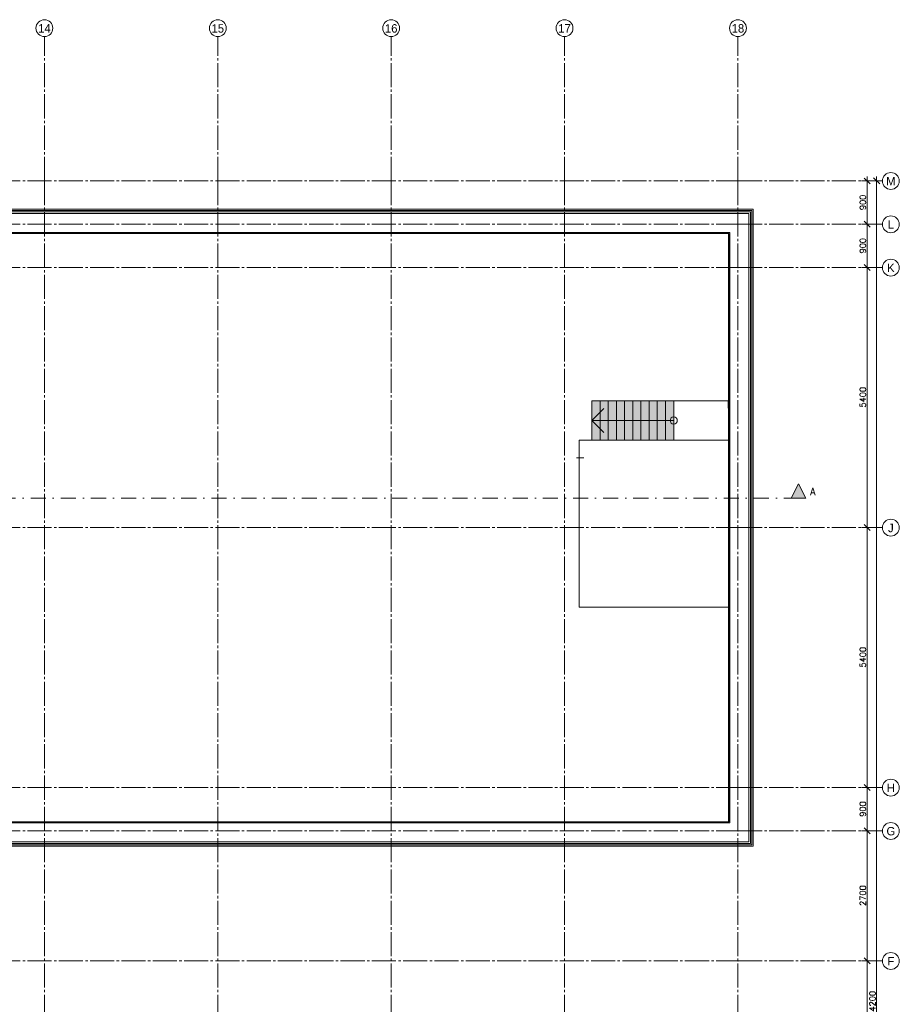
# Model space of a CAD drawing. Header units: millimetres. Extents: x -3350 to 1628655, y -3400 to 242269.
# Tile 37 of 73: x 49887 to 68150, y 17100 to 37550. Entities that reach past the tile are written whole.
import ezdxf
from ezdxf.enums import TextEntityAlignment as Align

# ---------------------------------------------------------------- set-up
doc = ezdxf.new("R2010")
doc.units = ezdxf.units.MM
doc.header["$MEASUREMENT"] = 0
for name, pattern in [('B0204', [650, 500, -50, 50, -50]), ('B0302', [625.500011, 313.000011, -156.25, 0, -156.25]), ('Wipeout_Contour', [1000, 0, -1000])]:
    doc.linetypes.add(name, pattern=pattern)
for name, color, linetype in [('23 Vloeren', 7, 'Continuous'), ('24 Trappen', 7, 'Continuous'), ('24 Trappen Afdek-arcering', 7, 'Continuous'), ('27 Daken', 7, 'Continuous'), ('27 Daken Afdek-arcering', 7, 'Continuous'), ('A Lijn doorsnede', 7, 'Continuous'), ('A Lijn doorsnede 2D arcering', 7, 'Continuous'), ('A Maatvoering 1_50', 7, 'Continuous'), ('A Stramien', 7, 'Continuous'), ('Demolished_0', 7, 'Continuous')]:
    doc.layers.add(name, color=color, linetype=linetype)
doc.dimstyles.new('GENERATED_STYLE__3', dxfattribs={"dimtxt": 125, "dimasz": 118.75, "dimexe": 0.18, "dimexo": 0.0625, "dimgap": 0.09, "dimtad": 1, "dimdec": 0, "dimzin": 0, "dimdsep": 46, "dimtxsty": 'Standard', "dimblk": 'ARROWHEAD_6', "dimblk1": 'ARROWHEAD_6', "dimblk2": 'ARROWHEAD_6', "dimcen": 0.09, "dimse1": 1, "dimse2": 1, "dimclrd": 1, "dimclre": 1, "dimclrt": 9, "dimadec": 0, "dimazin": 0, "dimtfac": 1, "dimtdec": 4, "dimtmove": 0, "dimatfit": 3, "dimfxl": 1, "dimtolj": 1, "dimtzin": 0, "dimarcsym": 0})

# ---------------------------------------------------------------- blocks, each defined once
blk = doc.blocks.new('Slab_3_1', base_point=(61500, 28816))
at = {"layer": '23 Vloeren', "color": 1, "linetype": 'Continuous', "lineweight": 0, "flags": 128}
blk.add_lwpolyline([(61500, 28816), (61500, 25350), (64800, 25350), (64800, 28816)], close=True, dxfattribs=at)
blk = doc.blocks.new('Slab_4_1', base_point=(46960, 28420))
at = {"layer": '23 Vloeren', "color": 1, "linetype": 'Continuous', "lineweight": 0, "flags": 128}
blk.add_lwpolyline([(46960, 28420), (46960, 33300), (64800, 33300), (64800, 29483), (64600, 29483), (64600, 29634), (61766, 29634), (61766, 28816), (61500, 28816), (61500, 25350), (64600, 25350), (64800, 25350), (64800, 20700), (46960, 20700), (46960, 25580), (46210, 25580), (46210, 28420)], close=True, dxfattribs=at)
blk = doc.blocks.new('Stair_6_1')
at = {"layer": '24 Trappen Afdek-arcering', "linetype": 'Continuous', "lineweight": 0, "true_color": 0xffffff}
for points in [[(61936, 28816), (61936, 29634), (61766, 29634), (61766, 28816)], [(62106, 29634), (61936, 29634), (61936, 28816), (62106, 28816)], [(62276, 29634), (62106, 29634), (62106, 28816), (62276, 28816)], [(62446, 29634), (62276, 29634), (62276, 28816), (62446, 28816)], [(62616, 29634), (62446, 29634), (62446, 28816), (62616, 28816)], [(62786, 29634), (62616, 29634), (62616, 28816), (62786, 28816)], [(62956, 29634), (62786, 29634), (62786, 28816), (62956, 28816)], [(63126, 29634), (62956, 29634), (62956, 28816), (63126, 28816)], [(63296, 29634), (63126, 29634), (63126, 28816), (63296, 28816)], [(63466, 29634), (63296, 29634), (63296, 28816), (63466, 28816)]]:
    blk.add_hatch(color=7, dxfattribs=at).paths.add_polyline_path(points)
at = {"layer": '24 Trappen', "color": 9, "linetype": 'Continuous', "lineweight": 0}
for p, q in [((61936, 29634), (61766, 29634)), ((61766, 29634), (61766, 28816)), ((61766, 29225), (62016, 29475)), ((62106, 29634), (61936, 29634)), ((61936, 29634), (61936, 28816)), ((61936, 28816), (61936, 29634)), ((62276, 29634), (62106, 29634)), ((62106, 29634), (62106, 28816)), ((62106, 28816), (62106, 29634)), ((62446, 29634), (62276, 29634)), ((62276, 29634), (62276, 28816)), ((62276, 28816), (62276, 29634)), ((62616, 29634), (62446, 29634)), ((62446, 29634), (62446, 28816)), ((62446, 28816), (62446, 29634)), ((62786, 29634), (62616, 29634)), ((62616, 29634), (62616, 28816)), ((62616, 28816), (62616, 29634)), ((62956, 29634), (62786, 29634)), ((62786, 29634), (62786, 28816)), ((62786, 28816), (62786, 29634)), ((63126, 29634), (62956, 29634)), ((62956, 29634), (62956, 28816)), ((62956, 28816), (62956, 29634)), ((63296, 29634), (63126, 29634)), ((63126, 29634), (63126, 28816)), ((63126, 28816), (63126, 29634)), ((63466, 29634), (63296, 29634)), ((63296, 29634), (63296, 28816)), ((63296, 28816), (63296, 29634)), ((63466, 28816), (63466, 29634)), ((61936, 29225), (61766, 29225)), ((62016, 28975), (61766, 29225)), ((63296, 29225), (61936, 29225)), ((63466, 29225), (63296, 29225)), ((61766, 28816), (61936, 28816)), ((61936, 28816), (62106, 28816)), ((62106, 28816), (62276, 28816)), ((62276, 28816), (62446, 28816)), ((62446, 28816), (62616, 28816)), ((62616, 28816), (62786, 28816)), ((62786, 28816), (62956, 28816)), ((62956, 28816), (63126, 28816)), ((63126, 28816), (63296, 28816)), ((63296, 28816), (63466, 28816))]:
    blk.add_line(p, q, dxfattribs=at)
for start, end in [(0, 180), (180, 0)]:
    blk.add_arc((63466, 29225), 75, start, end, dxfattribs=at)
blk = doc.blocks.new('Wall_75_1', base_point=(46960, 20700))
at = {"color": 254, "linetype": 'Wipeout_Contour', "lineweight": 0, "ltscale": 203704.595466}
blk.add_wipeout([(64608, 20893), (64607, 20893), (64608, 20892)], dxfattribs=at).dxf.layer = '27 Daken Afdek-arcering'
at = {"color": 254, "linetype": 'Wipeout_Contour', "lineweight": 0, "ltscale": 203739.919609}
blk.add_wipeout([(64630, 20892), (64608, 20892), (64630, 20870)], dxfattribs=at).dxf.layer = '27 Daken Afdek-arcering'
at = {"color": 254, "linetype": 'Wipeout_Contour', "lineweight": 0, "ltscale": 204377.011844}
blk.add_wipeout([(65023, 20870), (64630, 20870), (65023, 20477)], dxfattribs=at).dxf.layer = '27 Daken Afdek-arcering'
at = {"color": 254, "linetype": 'Wipeout_Contour', "lineweight": 0, "ltscale": 203705.10979}
blk.add_wipeout([(64607, 20893), (64607, 20892), (64608, 20892)], dxfattribs=at).dxf.layer = '27 Daken Afdek-arcering'
at = {"color": 254, "linetype": 'Wipeout_Contour', "lineweight": 0, "ltscale": 204574.269}
blk.add_wipeout([(65061, 20477), (65023, 20477), (65061, 20439)], dxfattribs=at).dxf.layer = '27 Daken Afdek-arcering'
at = {"color": 254, "linetype": 'Wipeout_Contour', "lineweight": 0, "ltscale": 238598.684658}
blk.add_wipeout([(64607, 20893), (46960, 20893), (46960, 20892), (64607, 20892)], dxfattribs=at).dxf.layer = '27 Daken Afdek-arcering'
at = {"color": 254, "linetype": 'Wipeout_Contour', "lineweight": 0, "ltscale": 204588.589888}
blk.add_wipeout([(65062, 20439), (65061, 20439), (65062, 20438)], dxfattribs=at).dxf.layer = '27 Daken Afdek-arcering'
at = {"color": 254, "linetype": 'Wipeout_Contour', "lineweight": 0, "ltscale": 203712.716803}
blk.add_wipeout([(64608, 20892), (64608, 20870), (64630, 20870)], dxfattribs=at).dxf.layer = '27 Daken Afdek-arcering'
at = {"color": 254, "linetype": 'Wipeout_Contour', "lineweight": 0, "ltscale": 204626.335773}
blk.add_wipeout([(65085, 20438), (65062, 20438), (65085, 20415)], dxfattribs=at).dxf.layer = '27 Daken Afdek-arcering'
at = {"color": 254, "linetype": 'Wipeout_Contour', "lineweight": 0, "ltscale": 238583.018369}
blk.add_wipeout([(64608, 20892), (46960, 20892), (46960, 20870), (64608, 20870)], dxfattribs=at).dxf.layer = '27 Daken Afdek-arcering'
at = {"color": 254, "linetype": 'Wipeout_Contour', "lineweight": 0, "ltscale": 204682.909802}
blk.add_wipeout([(65115, 20415), (65085, 20415), (65115, 20385)], dxfattribs=at).dxf.layer = '27 Daken Afdek-arcering'
at = {"color": 254, "linetype": 'Wipeout_Contour', "lineweight": 0, "ltscale": 203883.40511}
blk.add_wipeout([(64630, 20870), (64630, 20477), (65023, 20477)], dxfattribs=at).dxf.layer = '27 Daken Afdek-arcering'
at = {"color": 254, "linetype": 'Wipeout_Contour', "lineweight": 0, "ltscale": 238330.998238}
blk.add_wipeout([(64630, 20870), (46960, 20870), (46960, 20477), (64630, 20477)], dxfattribs=at).dxf.layer = '27 Daken Afdek-arcering'
at = {"color": 254, "linetype": 'Wipeout_Contour', "lineweight": 0, "ltscale": 204527.187477}
blk.add_wipeout([(65023, 20477), (65023, 20439), (65061, 20439)], dxfattribs=at).dxf.layer = '27 Daken Afdek-arcering'
at = {"layer": '27 Daken', "color": 1, "linetype": 'Continuous', "lineweight": 0}
for p, q in [((64608, 20892), (46960, 20892)), ((64630, 20870), (46960, 20870))]:
    blk.add_line(p, q, dxfattribs=at)
at = {"layer": '27 Daken', "color": 1, "linetype": 'Continuous', "lineweight": 0, "flags": 128}
for points in [[(64607, 20893), (46960, 20893)], [(46960, 20893), (46960, 20892)], [(46960, 20892), (46960, 20870)]]:
    blk.add_lwpolyline(points, dxfattribs=at)
at = {"color": 254, "linetype": 'Wipeout_Contour', "lineweight": 0, "ltscale": 238776.195991}
blk.add_wipeout([(65023, 20477), (46960, 20477), (46960, 20439), (65023, 20439)], dxfattribs=at).dxf.layer = '27 Daken Afdek-arcering'
at = {"layer": '27 Daken', "color": 1, "linetype": 'Continuous', "lineweight": 0, "flags": 128}
blk.add_lwpolyline([(46960, 20870), (46960, 20550)], dxfattribs=at)
at = {"color": 254, "linetype": 'Wipeout_Contour', "lineweight": 0, "ltscale": 204588.583278}
blk.add_wipeout([(65061, 20439), (65061, 20438), (65062, 20438)], dxfattribs=at).dxf.layer = '27 Daken Afdek-arcering'
at = {"color": 254, "linetype": 'Wipeout_Contour', "lineweight": 0, "ltscale": 238821.83226}
blk.add_wipeout([(65061, 20439), (46960, 20439), (46960, 20438), (65061, 20438)], dxfattribs=at).dxf.layer = '27 Daken Afdek-arcering'
at = {"color": 254, "linetype": 'Wipeout_Contour', "lineweight": 0, "ltscale": 204597.72121}
blk.add_wipeout([(65062, 20438), (65062, 20415), (65085, 20415)], dxfattribs=at).dxf.layer = '27 Daken Afdek-arcering'
at = {"color": 254, "linetype": 'Wipeout_Contour', "lineweight": 0, "ltscale": 238806.162766}
blk.add_wipeout([(65062, 20438), (46960, 20438), (46960, 20415), (65062, 20415)], dxfattribs=at).dxf.layer = '27 Daken Afdek-arcering'
at = {"color": 254, "linetype": 'Wipeout_Contour', "lineweight": 0, "ltscale": 204645.966891}
blk.add_wipeout([(65085, 20415), (65085, 20385), (65115, 20385)], dxfattribs=at).dxf.layer = '27 Daken Afdek-arcering'
at = {"color": 254, "linetype": 'Wipeout_Contour', "lineweight": 0, "ltscale": 238813.485245}
blk.add_wipeout([(65085, 20415), (46960, 20415), (46960, 20385), (65085, 20385)], dxfattribs=at).dxf.layer = '27 Daken Afdek-arcering'
at = {"layer": '27 Daken', "color": 1, "linetype": 'Continuous', "lineweight": 0}
for p, q in [((65023, 20477), (46960, 20477)), ((65061, 20439), (46960, 20439)), ((65062, 20438), (46960, 20438)), ((65085, 20415), (46960, 20415))]:
    blk.add_line(p, q, dxfattribs=at)
at = {"layer": '27 Daken', "color": 1, "linetype": 'Continuous', "lineweight": 0, "flags": 128}
for points in [[(46960, 20385), (65115, 20385)], [(65115, 20385), (65115, 20415)]]:
    blk.add_lwpolyline(points, dxfattribs=at)
blk = doc.blocks.new('Wall_76_1', base_point=(64800, 20700))
at = {"color": 254, "linetype": 'Wipeout_Contour', "lineweight": 0, "ltscale": 217790.003133}
blk.add_wipeout([(64607, 33108), (64607, 33107), (64608, 33108)], dxfattribs=at).dxf.layer = '27 Daken Afdek-arcering'
at = {"color": 254, "linetype": 'Wipeout_Contour', "lineweight": 0, "ltscale": 217830.093114}
blk.add_wipeout([(64608, 33130), (64608, 33108), (64630, 33130)], dxfattribs=at).dxf.layer = '27 Daken Afdek-arcering'
at = {"color": 254, "linetype": 'Wipeout_Contour', "lineweight": 0, "ltscale": 218589.475048}
blk.add_wipeout([(64630, 33523), (64630, 33130), (65023, 33523)], dxfattribs=at).dxf.layer = '27 Daken Afdek-arcering'
at = {"color": 254, "linetype": 'Wipeout_Contour', "lineweight": 0, "ltscale": 219537.262503}
blk.add_wipeout([(65023, 33561), (65023, 33523), (65061, 33561)], dxfattribs=at).dxf.layer = '27 Daken Afdek-arcering'
at = {"color": 254, "linetype": 'Wipeout_Contour', "lineweight": 0, "ltscale": 217788.701746}
blk.add_wipeout([(64607, 33107), (64608, 33107), (64608, 33108)], dxfattribs=at).dxf.layer = '27 Daken Afdek-arcering'
at = {"color": 254, "linetype": 'Wipeout_Contour', "lineweight": 0, "ltscale": 219623.325525}
blk.add_wipeout([(65061, 33562), (65061, 33561), (65062, 33562)], dxfattribs=at).dxf.layer = '27 Daken Afdek-arcering'
at = {"color": 254, "linetype": 'Wipeout_Contour', "lineweight": 0, "ltscale": 280996.059924}
blk.add_wipeout([(64608, 20893), (64608, 33107), (64607, 33107), (64607, 20893)], dxfattribs=at).dxf.layer = '27 Daken Afdek-arcering'
at = {"color": 254, "linetype": 'Wipeout_Contour', "lineweight": 0, "ltscale": 219666.665506}
blk.add_wipeout([(65062, 33585), (65062, 33562), (65085, 33585)], dxfattribs=at).dxf.layer = '27 Daken Afdek-arcering'
at = {"color": 254, "linetype": 'Wipeout_Contour', "lineweight": 0, "ltscale": 217838.342011}
blk.add_wipeout([(64608, 33108), (64630, 33108), (64630, 33130)], dxfattribs=at).dxf.layer = '27 Daken Afdek-arcering'
at = {"color": 254, "linetype": 'Wipeout_Contour', "lineweight": 0, "ltscale": 219773.047737}
blk.add_wipeout([(65085, 33615), (65085, 33585), (65115, 33615)], dxfattribs=at).dxf.layer = '27 Daken Afdek-arcering'
at = {"color": 254, "linetype": 'Wipeout_Contour', "lineweight": 0, "ltscale": 281037.008838}
blk.add_wipeout([(64630, 20892), (64630, 33108), (64608, 33108), (64608, 20892)], dxfattribs=at).dxf.layer = '27 Daken Afdek-arcering'
at = {"color": 254, "linetype": 'Wipeout_Contour', "lineweight": 0, "ltscale": 218758.110711}
blk.add_wipeout([(64630, 33130), (65023, 33130), (65023, 33523)], dxfattribs=at).dxf.layer = '27 Daken Afdek-arcering'
at = {"color": 254, "linetype": 'Wipeout_Contour', "lineweight": 0, "ltscale": 219552.301009}
blk.add_wipeout([(65023, 33523), (65061, 33523), (65061, 33561)], dxfattribs=at).dxf.layer = '27 Daken Afdek-arcering'
at = {"color": 254, "linetype": 'Wipeout_Contour', "lineweight": 0, "ltscale": 281808.979439}
blk.add_wipeout([(65023, 20870), (65023, 33130), (64630, 33130), (64630, 20870)], dxfattribs=at).dxf.layer = '27 Daken Afdek-arcering'
at = {"layer": '27 Daken', "color": 1, "linetype": 'Continuous', "lineweight": 0}
for p, q in [((64630, 33130), (64630, 20870)), ((64608, 33108), (64608, 20892))]:
    blk.add_line(p, q, dxfattribs=at)
at = {"layer": '27 Daken', "color": 1, "linetype": 'Continuous', "lineweight": 0, "flags": 128}
blk.add_lwpolyline([(64607, 33107), (64607, 20893)], dxfattribs=at)
at = {"color": 254, "linetype": 'Wipeout_Contour', "lineweight": 0, "ltscale": 282724.249508}
blk.add_wipeout([(65061, 20477), (65061, 33523), (65023, 33523), (65023, 20477)], dxfattribs=at).dxf.layer = '27 Daken Afdek-arcering'
at = {"color": 254, "linetype": 'Wipeout_Contour', "lineweight": 0, "ltscale": 219622.205193}
blk.add_wipeout([(65061, 33561), (65062, 33561), (65062, 33562)], dxfattribs=at).dxf.layer = '27 Daken Afdek-arcering'
at = {"color": 254, "linetype": 'Wipeout_Contour', "lineweight": 0, "ltscale": 282807.418975}
blk.add_wipeout([(65062, 20439), (65062, 33561), (65061, 33561), (65061, 20439)], dxfattribs=at).dxf.layer = '27 Daken Afdek-arcering'
at = {"color": 254, "linetype": 'Wipeout_Contour', "lineweight": 0, "ltscale": 219675.36246}
blk.add_wipeout([(65062, 33562), (65085, 33562), (65085, 33585)], dxfattribs=at).dxf.layer = '27 Daken Afdek-arcering'
at = {"color": 254, "linetype": 'Wipeout_Contour', "lineweight": 0, "ltscale": 282851.583995}
blk.add_wipeout([(65085, 20438), (65085, 33562), (65062, 33562), (65062, 20438)], dxfattribs=at).dxf.layer = '27 Daken Afdek-arcering'
at = {"color": 254, "linetype": 'Wipeout_Contour', "lineweight": 0, "ltscale": 219784.599805}
blk.add_wipeout([(65085, 33585), (65115, 33585), (65115, 33615)], dxfattribs=at).dxf.layer = '27 Daken Afdek-arcering'
at = {"color": 254, "linetype": 'Wipeout_Contour', "lineweight": 0, "ltscale": 282957.321117}
blk.add_wipeout([(65115, 20415), (65115, 33585), (65085, 33585), (65085, 20415)], dxfattribs=at).dxf.layer = '27 Daken Afdek-arcering'
at = {"layer": '27 Daken', "color": 1, "linetype": 'Continuous', "lineweight": 0}
for p, q in [((65061, 33561), (65061, 20439)), ((65062, 33562), (65062, 20438)), ((65085, 33585), (65085, 20415)), ((65023, 33523), (65023, 20477))]:
    blk.add_line(p, q, dxfattribs=at)
at = {"layer": '27 Daken', "color": 1, "linetype": 'Continuous', "lineweight": 0, "flags": 128}
for points in [[(65115, 33615), (65085, 33615)], [(65115, 20415), (65115, 33615)]]:
    blk.add_lwpolyline(points, dxfattribs=at)
blk = doc.blocks.new('Wall_77_1', base_point=(64800, 33300))
at = {"color": 254, "linetype": 'Wipeout_Contour', "lineweight": 0, "ltscale": 260107.462293}
blk.add_wipeout([(64607, 33108), (46960, 33108), (46960, 33107), (64607, 33107)], dxfattribs=at).dxf.layer = '27 Daken Afdek-arcering'
at = {"color": 254, "linetype": 'Wipeout_Contour', "lineweight": 0, "ltscale": 260130.587832}
blk.add_wipeout([(64608, 33130), (46960, 33130), (46960, 33108), (64608, 33108)], dxfattribs=at).dxf.layer = '27 Daken Afdek-arcering'
at = {"color": 254, "linetype": 'Wipeout_Contour', "lineweight": 0, "ltscale": 260600.699816}
blk.add_wipeout([(64630, 33523), (46960, 33523), (46960, 33130), (64630, 33130)], dxfattribs=at).dxf.layer = '27 Daken Afdek-arcering'
at = {"layer": '27 Daken', "color": 1, "linetype": 'Continuous', "lineweight": 0}
for p, q in [((46960, 33130), (64630, 33130)), ((46960, 33108), (64608, 33108))]:
    blk.add_line(p, q, dxfattribs=at)
at = {"layer": '27 Daken', "color": 1, "linetype": 'Continuous', "lineweight": 0, "flags": 128}
for points in [[(46960, 33108), (46960, 33130)], [(46960, 33107), (46960, 33108)], [(46960, 33107), (64607, 33107)]]:
    blk.add_lwpolyline(points, dxfattribs=at)
at = {"color": 254, "linetype": 'Wipeout_Contour', "lineweight": 0, "ltscale": 261746.973197}
blk.add_wipeout([(65023, 33561), (46960, 33561), (46960, 33523), (65023, 33523)], dxfattribs=at).dxf.layer = '27 Daken Afdek-arcering'
at = {"layer": '27 Daken', "color": 1, "linetype": 'Continuous', "lineweight": 0, "flags": 128}
blk.add_lwpolyline([(46960, 33130), (46960, 33450)], dxfattribs=at)
at = {"color": 254, "linetype": 'Wipeout_Contour', "lineweight": 0, "ltscale": 261854.758223}
blk.add_wipeout([(65061, 33562), (46960, 33562), (46960, 33561), (65061, 33561)], dxfattribs=at).dxf.layer = '27 Daken Afdek-arcering'
at = {"color": 254, "linetype": 'Wipeout_Contour', "lineweight": 0, "ltscale": 261880.529106}
blk.add_wipeout([(65062, 33585), (46960, 33585), (46960, 33562), (65062, 33562)], dxfattribs=at).dxf.layer = '27 Daken Afdek-arcering'
at = {"color": 254, "linetype": 'Wipeout_Contour', "lineweight": 0, "ltscale": 261977.529099}
blk.add_wipeout([(65085, 33615), (46960, 33615), (46960, 33585), (65085, 33585)], dxfattribs=at).dxf.layer = '27 Daken Afdek-arcering'
at = {"layer": '27 Daken', "color": 1, "linetype": 'Continuous', "lineweight": 0}
for p, q in [((46960, 33585), (65085, 33585)), ((46960, 33562), (65062, 33562)), ((46960, 33561), (65061, 33561)), ((46960, 33523), (65023, 33523))]:
    blk.add_line(p, q, dxfattribs=at)
at = {"layer": '27 Daken', "color": 1, "linetype": 'Continuous', "lineweight": 0, "flags": 128}
blk.add_lwpolyline([(65085, 33615), (46960, 33615)], dxfattribs=at)
blk = doc.blocks.new('*D422')
at = {"layer": 'A Maatvoering 1_50', "color": 1, "linetype": 'Continuous', "lineweight": 0}
for p, q in [((67597, 18000), (67363, 18000)), ((67418, 18063), (67543, 17938)), ((67480, 14400), (67480, 18000)), ((67597, 14400), (67363, 14400)), ((67418, 14463), (67543, 14338))]:
    blk.add_line(p, q, dxfattribs=at)
at = {"layer": 'A Maatvoering 1_50', "color": 9, "lineweight": 0, "insert": (67455, 15994), "char_height": 125, "attachment_point": 7, "rotation": 90}
blk.add_mtext('\\A1;{\\pql;\\Ftxt.shx;3600}', dxfattribs=at)
blk = doc.blocks.new('ARROWHEAD_6')
at = {"color": 0, "linetype": 'Continuous', "lineweight": 0}
for p, q in [((0, 0), (-1, 0)), ((-0.5, -0.5), (0.5, 0.5))]:
    blk.add_line(p, q, dxfattribs=at)
blk = doc.blocks.new('*D423')
at = {"layer": 'A Maatvoering 1_50', "color": 1, "linetype": 'Continuous', "lineweight": 0}
for p, q in [((67597, 20700), (67363, 20700)), ((67418, 20763), (67543, 20638)), ((67480, 18000), (67480, 20700)), ((67597, 18000), (67363, 18000)), ((67418, 18063), (67543, 17938))]:
    blk.add_line(p, q, dxfattribs=at)
at = {"layer": 'A Maatvoering 1_50', "color": 9, "lineweight": 0, "insert": (67455, 19144), "char_height": 125, "attachment_point": 7, "rotation": 90}
blk.add_mtext('\\A1;{\\pql;\\Ftxt.shx;2700}', dxfattribs=at)
blk = doc.blocks.new('*D424')
at = {"layer": 'A Maatvoering 1_50', "color": 1, "linetype": 'Continuous', "lineweight": 0}
for p, q in [((67597, 21600), (67363, 21600)), ((67418, 21662), (67543, 21538)), ((67480, 20700), (67480, 21600)), ((67597, 20700), (67363, 20700)), ((67418, 20763), (67543, 20638))]:
    blk.add_line(p, q, dxfattribs=at)
at = {"layer": 'A Maatvoering 1_50', "color": 9, "lineweight": 0, "insert": (67455, 20995), "char_height": 125, "attachment_point": 7, "rotation": 90}
blk.add_mtext('\\A1;{\\pql;\\Ftxt.shx;900}', dxfattribs=at)
blk = doc.blocks.new('*D425')
at = {"layer": 'A Maatvoering 1_50', "color": 1, "linetype": 'Continuous', "lineweight": 0}
for p, q in [((67597, 27000), (67363, 27000)), ((67418, 27063), (67543, 26938)), ((67480, 21600), (67480, 27000)), ((67597, 21600), (67363, 21600)), ((67418, 21662), (67543, 21538))]:
    blk.add_line(p, q, dxfattribs=at)
at = {"layer": 'A Maatvoering 1_50', "color": 9, "lineweight": 0, "insert": (67455, 24094), "char_height": 125, "attachment_point": 7, "rotation": 90}
blk.add_mtext('\\A1;{\\pql;\\Ftxt.shx;5400}', dxfattribs=at)
blk = doc.blocks.new('*D426')
at = {"layer": 'A Maatvoering 1_50', "color": 1, "linetype": 'Continuous', "lineweight": 0}
for p, q in [((67597, 32400), (67363, 32400)), ((67418, 32463), (67543, 32338)), ((67480, 27000), (67480, 32400)), ((67597, 27000), (67363, 27000)), ((67418, 27063), (67543, 26938))]:
    blk.add_line(p, q, dxfattribs=at)
at = {"layer": 'A Maatvoering 1_50', "color": 9, "lineweight": 0, "insert": (67455, 29494), "char_height": 125, "attachment_point": 7, "rotation": 90}
blk.add_mtext('\\A1;{\\pql;\\Ftxt.shx;5400}', dxfattribs=at)
blk = doc.blocks.new('*D427')
at = {"layer": 'A Maatvoering 1_50', "color": 1, "linetype": 'Continuous', "lineweight": 0}
for p, q in [((67418, 33363), (67543, 33238)), ((67597, 33300), (67363, 33300)), ((67480, 32400), (67480, 33300)), ((67597, 32400), (67363, 32400)), ((67418, 32463), (67543, 32338))]:
    blk.add_line(p, q, dxfattribs=at)
at = {"layer": 'A Maatvoering 1_50', "color": 9, "lineweight": 0, "insert": (67455, 32695), "char_height": 125, "attachment_point": 7, "rotation": 90}
blk.add_mtext('\\A1;{\\pql;\\Ftxt.shx;900}', dxfattribs=at)
blk = doc.blocks.new('*D428')
at = {"layer": 'A Maatvoering 1_50', "color": 1, "linetype": 'Continuous', "lineweight": 0}
for p, q in [((67597, 34200), (67363, 34200)), ((67543, 34138), (67418, 34262)), ((67480, 34200), (67480, 34294)), ((67480, 33300), (67480, 34200)), ((67418, 33363), (67543, 33238)), ((67597, 33300), (67363, 33300))]:
    blk.add_line(p, q, dxfattribs=at)
at = {"layer": 'A Maatvoering 1_50', "color": 9, "lineweight": 0, "insert": (67455, 33595), "char_height": 125, "attachment_point": 7, "rotation": 90}
blk.add_mtext('\\A1;{\\pql;\\Ftxt.shx;900}', dxfattribs=at)
blk = doc.blocks.new('*D430')
at = {"layer": 'A Maatvoering 1_50', "color": 1, "linetype": 'Continuous', "lineweight": 0}
for p, q in [((67797.1875, 34200), (67562.8125, 34200)), ((67742.5, 34137.5), (67617.5, 34262.5)), ((67680, 34200), (67680, 34293.75)), ((67680, 0), (67680, 34200)), ((67617.5, 62.5), (67742.5, -62.5)), ((67797.1875, 0), (67562.8125, 0)), ((67680, -160), (67680, 0))]:
    blk.add_line(p, q, dxfattribs=at)
at = {"layer": 'A Maatvoering 1_50', "color": 9, "lineweight": 0, "insert": (67655, 16842.423743), "char_height": 125, "attachment_point": 7, "rotation": 90}
blk.add_mtext('\\A1;{\\pql;\\Ftxt.shx;34200}', dxfattribs=at)
blk = doc.blocks.new('Standard grid marker')
at = {"layer": 'A Stramien', "color": 9, "linetype": 'B0204', "lineweight": 0}
for p, q in [((3000, 0), (67800, 0)), ((67800, 0), (70800, 0))]:
    blk.add_line(p, q, dxfattribs=at)
at = {"layer": 'A Stramien', "color": 2, "linetype": 'Continuous', "lineweight": 0, "flags": 128}
blk.add_lwpolyline([(71150, 0, 1), (70800, 0, 1)], format="xyb", close=True, dxfattribs=at)
at = {"layer": 'A Stramien', "color": 9, "linetype": 'B0204', "lineweight": 0}
blk.add_point((67800, 0), dxfattribs=at)
blk.add_point((67800, 0), dxfattribs=at)
at = {"layer": 'A Stramien', "color": 2, "lineweight": 0}
for tag, p in [('AC_MarkerText_1_0', (-175, -5)), ('AC_MarkerText_1_1', (70975, -5))]:
    blk.add_attdef(tag, text='', height=175, dxfattribs=at).set_placement(p, align=Align.MIDDLE_CENTER)
blk = doc.blocks.new('Standard grid marker_2')
at = {"layer": 'A Stramien', "color": 9, "linetype": 'B0204', "lineweight": 0}
for q in [(0, 0), (37200, 0)]:
    blk.add_line((3000, 0), q, dxfattribs=at)
at = {"layer": 'A Stramien', "color": 2, "linetype": 'Continuous', "lineweight": 0, "flags": 128}
blk.add_lwpolyline([(0, 0, 1), (-350, 0, 1)], format="xyb", close=True, dxfattribs=at)
at = {"layer": 'A Stramien', "color": 9, "linetype": 'B0204', "lineweight": 0}
blk.add_point((3000, 0), dxfattribs=at)
blk.add_point((3000, 0), dxfattribs=at)
at = {"layer": 'A Stramien', "color": 2, "lineweight": 0}
for tag, p in [('AC_MarkerText_1_0', (-175, -5)), ('AC_MarkerText_1_1', (40375, -5))]:
    blk.add_attdef(tag, text='', height=175, rotation=90, dxfattribs=at).set_placement(p, align=Align.MIDDLE_CENTER)
blk = doc.blocks.new('Cutting Plane_3_1', base_point=(-1334, 27610))
at = {"layer": 'A Lijn doorsnede 2D arcering', "linetype": 'Continuous', "lineweight": 0, "true_color": 0x000000}
blk.add_hatch(color=18, dxfattribs=at).paths.add_polyline_path([(66207, 27610), (66057, 27910), (65907, 27610)])
at = {"layer": 'A Lijn doorsnede', "color": 9, "linetype": 'B0302', "lineweight": 0}
blk.add_line((-1184, 27610), (65907, 27610), dxfattribs=at)
at = {"layer": 'A Lijn doorsnede', "color": 2, "linetype": 'Continuous', "lineweight": 0, "flags": 128}
blk.add_lwpolyline([(66207, 27610), (65907, 27610), (66057, 27910)], close=True, dxfattribs=at)
at = {"layer": 'A Lijn doorsnede', "color": 2, "lineweight": 0, "insert": (66297, 27675), "char_height": 150, "attachment_point": 7}
blk.add_mtext('\\A1;{\\pql;\\pt0;\\Ftxt.shx;A}', dxfattribs=at)

msp = doc.modelspace()

# ---------------------------------------------------------------- linework, layer by layer
at = {"layer": 'Demolished_0', "color": 1, "linetype": 'Continuous', "lineweight": 0}
msp.add_line((61600, 28450), (61450, 28450), dxfattribs=at)
msp.add_line((61600, 28450), (61450, 28450), dxfattribs=at)

# ---------------------------------------------------------------- block references
at = {"layer": '23 Vloeren', "color": 1, "linetype": 'Continuous', "lineweight": 0}
for name, p in [('Slab_4_1', (46960, 28420)), ('Slab_3_1', (61500, 28816))]:
    msp.add_blockref(name, p, dxfattribs=at)
at = {"layer": '24 Trappen', "color": 253, "linetype": 'Continuous', "lineweight": 0, "true_color": 0x99a3a6}
msp.add_blockref('Stair_6_1', (0, 0), dxfattribs=at)
at = {"layer": 'A Stramien', "color": 1, "linetype": 'Continuous', "lineweight": 0}
ref = msp.add_blockref('Standard grid marker', (-3000, 34200), dxfattribs=dict(at, zscale=1000))
ref.add_attrib('AC_MarkerText_1_1', 'M', dxfattribs={"color": 2, "lineweight": 0, "height": 175}).set_placement((67975, 34195.4), align=Align.MIDDLE_CENTER)
ref = msp.add_blockref('Standard grid marker', (-3000, 18000), dxfattribs=dict(at, zscale=1000))
ref.add_attrib('AC_MarkerText_1_1', 'F', dxfattribs={"color": 2, "lineweight": 0, "height": 175}).set_placement((67975, 17995.4), align=Align.MIDDLE_CENTER)

# ---------------------------------------------------------------- dimensions: what is measured, and where the dimension line sits
at = {"layer": 'A Maatvoering 1_50', "color": 1, "linetype": 'Continuous', "lineweight": 0}
for base, p1, p2, picture, middle in [((67480, 34200), (67800, 33300), (67800, 34200), '*D428', (67392.5, 33738.4)), ((67680, 34200), (67800, 0), (67800, 34200), '*D430', (67592.5, 17080.7)), ((67480, 33300), (67800, 32400), (67800, 33300), '*D427', (67392.5, 32838.4)), ((67480, 32400), (67800, 27000), (67800, 32400), '*D426', (67392.5, 29684.5)), ((67480, 27000), (67800, 21600), (67800, 27000), '*D425', (67392.5, 24284.5)), ((67480, 21600), (67800, 20700), (67800, 21600), '*D424', (67392.5, 21138.4)), ((67480, 20700), (67800, 18000), (67800, 20700), '*D423', (67392.5, 19334.5)), ((67480, 18000), (67800, 14400), (67800, 18000), '*D422', (67392.5, 16184.5))]:
    dim = msp.add_linear_dim(base=base, p1=p1, p2=p2, angle=90, dimstyle='GENERATED_STYLE__3', dxfattribs=at)
    dim.commit()
    dim.dimension.update_dxf_attribs({"geometry": picture, "text_midpoint": middle, "dimtype": 160, "text_rotation": 90})

# ---------------------------------------------------------------- next in the draw order: block references
at = {"layer": '27 Daken', "color": 1, "lineweight": 0}
msp.add_blockref('Wall_75_1', (46960, 20700), dxfattribs=at)

# ---------------------------------------------------------------- next in the draw order: block references
msp.add_blockref('Wall_76_1', (64800, 20700), dxfattribs=at)

# ---------------------------------------------------------------- next in the draw order: block references
msp.add_blockref('Wall_77_1', (64800, 33300), dxfattribs=at)
at = {"layer": 'A Lijn doorsnede', "color": 9, "lineweight": 0}
msp.add_blockref('Cutting Plane_3_1', (-1334.4, 27610), dxfattribs=at)
at = {"layer": 'A Stramien', "color": 1, "linetype": 'Continuous', "lineweight": 0}
ref = msp.add_blockref('Standard grid marker', (-3000, 32400), dxfattribs=dict(at, zscale=1000))
ref.add_attrib('AC_MarkerText_1_1', 'K', dxfattribs={"color": 2, "lineweight": 0, "height": 175}).set_placement((67975, 32395.4), align=Align.MIDDLE_CENTER)
ref = msp.add_blockref('Standard grid marker', (-3000, 27000), dxfattribs=dict(at, zscale=1000))
ref.add_attrib('AC_MarkerText_1_1', 'J', dxfattribs={"color": 2, "lineweight": 0, "height": 175}).set_placement((67975, 26993.5), align=Align.MIDDLE_CENTER)
ref = msp.add_blockref('Standard grid marker', (-3000, 21600), dxfattribs=dict(at, zscale=1000))
ref.add_attrib('AC_MarkerText_1_1', 'H', dxfattribs={"color": 2, "lineweight": 0, "height": 175}).set_placement((67975, 21595.4), align=Align.MIDDLE_CENTER)
ref = msp.add_blockref('Standard grid marker', (-3000, 20700), dxfattribs=dict(at, zscale=1000))
ref.add_attrib('AC_MarkerText_1_1', 'G', dxfattribs={"color": 2, "lineweight": 0, "height": 175}).set_placement((67975, 20695.7), align=Align.MIDDLE_CENTER)

# ---------------------------------------------------------------- next in the draw order: block references
ref = msp.add_blockref('Standard grid marker_2', (50400, 37200), dxfattribs=dict(at, zscale=1000, rotation=270))
ref.add_attrib('AC_MarkerText_1', '14', dxfattribs={"color": 2, "lineweight": 0, "height": 175, "rotation": 360}).set_placement((50400, 37370.4), align=Align.MIDDLE_CENTER)
ref = msp.add_blockref('Standard grid marker_2', (54000, 37200), dxfattribs=dict(at, zscale=1000, rotation=270))
ref.add_attrib('AC_MarkerText_1', '15', dxfattribs={"color": 2, "lineweight": 0, "height": 175, "rotation": 360}).set_placement((54000, 37368.5), align=Align.MIDDLE_CENTER)
ref = msp.add_blockref('Standard grid marker_2', (57600, 37200), dxfattribs=dict(at, zscale=1000, rotation=270))
ref.add_attrib('AC_MarkerText_1', '16', dxfattribs={"color": 2, "lineweight": 0, "height": 175, "rotation": 360}).set_placement((57600, 37368.9), align=Align.MIDDLE_CENTER)
ref = msp.add_blockref('Standard grid marker_2', (61200, 37200), dxfattribs=dict(at, zscale=1000, rotation=270))
ref.add_attrib('AC_MarkerText_1', '17', dxfattribs={"color": 2, "lineweight": 0, "height": 175, "rotation": 360}).set_placement((61200, 37370.4), align=Align.MIDDLE_CENTER)
ref = msp.add_blockref('Standard grid marker_2', (64800, 37200), dxfattribs=dict(at, zscale=1000, rotation=270))
ref.add_attrib('AC_MarkerText_1', '18', dxfattribs={"color": 2, "lineweight": 0, "height": 175, "rotation": 360}).set_placement((64800, 37370.5), align=Align.MIDDLE_CENTER)
ref = msp.add_blockref('Standard grid marker', (-3000, 33300), dxfattribs=dict(at, zscale=1000))
ref.add_attrib('AC_MarkerText_1_1', 'L', dxfattribs={"color": 2, "lineweight": 0, "height": 175}).set_placement((67975, 33295.4), align=Align.MIDDLE_CENTER)

doc.saveas('drawing.dxf')
